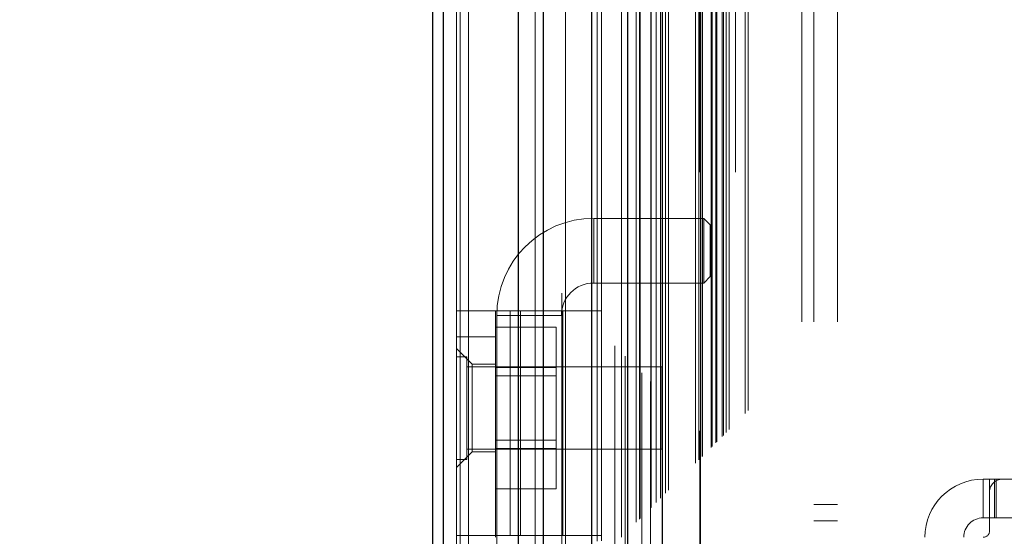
# Model space of a CAD drawing. Header units: inches. Extents: x 0.2 to 10.8, y 0.2 to 8.2.
# Tile 81 of 156: x 2.7761 to 2.926, y 4.8726 to 4.9512. Entities that reach past the tile are written whole.
import ezdxf

# ---------------------------------------------------------------- set-up
doc = ezdxf.new("R2010")
doc.units = ezdxf.units.IN
doc.header["$MEASUREMENT"] = 0
doc.linetypes.add('HIDDEN', pattern=[0.075, 0.05, -0.025])
doc.layers.add('DIMENSIONS', color=140, linetype='Continuous')
doc.styles.add('SLDTEXTSTYLE0', font='TXT', dxfattribs={"width": 0.7})
doc.dimstyles.new('SLDDIMSTYLE0', dxfattribs={"dimtxt": 0.084961, "dimasz": 0.13, "dimexe": 0, "dimexo": 0.0625, "dimgap": 0.02124, "dimtad": 0, "dimtih": 1, "dimtoh": 1, "dimlfac": 20, "dimrnd": 1e-09, "dimzin": 12, "dimdsep": 46, "dimtxsty": 'SLDTEXTSTYLE0', "dimsah": 1, "dimcen": 0.09, "dimadec": 0, "dimazin": 3, "dimtfac": 1, "dimtofl": 0, "dimtmove": 0, "dimatfit": 3, "dimfxl": 0, "dimfrac": 2, "dimtolj": 1, "dimtzin": 12, "dimarcsym": 0})

# ---------------------------------------------------------------- blocks, each defined once
blk = doc.blocks.new('_D')
at = {"layer": 'DIMENSIONS'}
for p, q in [((2.96166, 4.98358), (2.42883, 4.98358)), ((2.55383, 4.98358), (2.55383, 4.32587)), ((2.39226, 4.17181), (2.36373, 4.17181)), ((2.36373, 4.17181), (2.36373, 4.03678)), ((2.71541, 4.17181), (2.74394, 4.17181)), ((2.74394, 4.17181), (2.74394, 4.03678)), ((2.36373, 4.03678), (2.39226, 4.03678)), ((2.74394, 4.03678), (2.71541, 4.03678)), ((2.55383, 3.18941), (2.55383, 4.01776)), ((2.96166, 3.18941), (2.42883, 3.18941))]:
    blk.add_line(p, q, dxfattribs=at)
for points in [[(2.55383, 4.98358), (2.53383, 4.85358), (2.57383, 4.85358)], [(2.55383, 3.18941), (2.57383, 3.31941), (2.53383, 3.31941)]]:
    blk.add_solid(points, dxfattribs=at)
at = {"layer": 'DIMENSIONS', "char_height": 0.083333, "attachment_point": 1, "style": 'SLDTEXTSTYLE0'}
for s, insert in [('35.88', (2.39226, 4.29826)), ('911.4', (2.39226, 4.14421))]:
    blk.add_mtext(s, dxfattribs=dict(at, insert=insert))

msp = doc.modelspace()

# ---------------------------------------------------------------- linework, layer by layer
at = {"color": 7, "linetype": 'HIDDEN', "lineweight": 18}
for p, q in [((2.8444267, 3.0557523), (2.8444267, 5.4869842)), ((2.8426267, 3.0557523), (2.8426267, 5.12325)), ((2.8431539, 3.0557523), (2.8431539, 5.1225418)), ((2.8444267, 3.0557523), (2.8444267, 5.1219431)), ((2.8545995, 3.0557523), (2.8545995, 5.1171577)), ((2.8558723, 3.0557523), (2.8558723, 5.1170023)), ((2.8586455, 5.109609), (2.8586455, 3.0633841)), ((2.8591999, 3.0639328), (2.8591999, 5.1090621)), ((2.8640017, 3.0718304), (2.8640017, 5.1011644)), ((2.8646817, 3.0718946), (2.8646817, 5.1011003)), ((2.8667015, 5.1015798), (2.8667015, 3.071415)), ((2.8677229, 3.0724558), (2.8677229, 5.1005391)), ((2.8682659, 5.0999957), (2.8682659, 3.0729977)), ((2.8699727, 3.0747056), (2.8699727, 5.0982892)), ((2.8704611, 3.075194), (2.8704611, 5.0978009)), ((2.8705509, 3.0752838), (2.8705509, 5.097711)), ((2.8707952, 5.0974722), (2.8707952, 3.0755297)), ((2.8721522, 5.0961291), (2.8721522, 3.0768657)), ((2.8721708, 3.0769024), (2.8721708, 5.0960934)), ((2.8722511, 3.076984), (2.8722511, 5.0960108)), ((2.8729677, 3.0777024), (2.8729677, 5.0952919)), ((2.8736425, 3.0783754), (2.8736425, 5.0946194)), ((2.8739249, 5.094362), (2.8739249, 3.0786328)), ((2.8744239, 3.0791568), (2.8744239, 5.093838)), ((2.8748624, 3.0795953), (2.8748624, 5.0933995)), ((2.8789927, 3.0837256), (2.8789927, 5.0892692)), ((2.8794927, 3.0842256), (2.8794927, 5.0887692)), ((2.8797427, 5.0885192), (2.8797427, 3.0844756)), ((2.8797427, 3.0844756), (2.8797427, 5.0885192)), ((2.8799927, 3.0847256), (2.8799927, 5.0882692)), ((2.8800213, 3.0847437), (2.8800213, 5.0882437)), ((2.8813677, 3.0861006), (2.8813677, 5.0868942)), ((2.8813677, 3.0861006), (2.8813677, 5.0868942)), ((2.8815123, 3.0862452), (2.8815123, 5.0867496)), ((2.8820698, 3.0868027), (2.8820698, 5.0861921)), ((2.8822427, 3.0869756), (2.8822427, 5.0860192)), ((2.8832163, 3.0879375), (2.8832163, 5.0850564)), ((2.8836406, 3.0883735), (2.8836406, 5.0846213)), ((2.8841045, 3.0888374), (2.8841045, 5.0841575)), ((2.8865587, 3.0912916), (2.8865587, 5.0817032)), ((2.8869958, 3.0917304), (2.8869958, 5.0812768)), ((2.8951767, 3.1052023), (2.8951767, 5.0677523)), ((2.8951767, 3.1052023), (2.8951767, 5.0677523)), ((2.8969767, 3.1052023), (2.8969767, 5.0677523)), ((2.9005767, 3.1052023), (2.9005767, 5.0677523)), ((2.8796562, 3.1280224), (2.8796562, 5.0449724)), ((2.8832562, 3.1280224), (2.8832562, 5.0449724)), ((2.8850562, 3.1280224), (2.8850562, 5.0449724)), ((2.8850562, 3.1280224), (2.8850562, 5.0449724)), ((2.8634929, 4.9111362), (2.8634929, 4.9209787)), ((2.8802251, 4.9209787), (2.8634929, 4.9209787)), ((2.8802251, 4.9209787), (2.8802251, 4.9111362)), ((2.8812094, 4.9199945), (2.8802251, 4.9209787)), ((2.8812094, 4.9199945), (2.8812094, 4.9121204)), ((2.8802251, 4.9111362), (2.8812094, 4.9121204)), ((2.8634929, 4.9111362), (2.8802251, 4.9111362)), ((2.8426267, 4.9068764), (2.864674, 4.9068764)), ((2.8485322, 4.8727228), (2.8485322, 4.9068764)), ((2.8487291, 4.9062149), (2.8585716, 4.9062149)), ((2.8487291, 4.9062149), (2.8487291, 4.7585771)), ((2.8507972, 4.8727228), (2.8507972, 4.9068764)), ((2.8523257, 4.9068764), (2.8523257, 4.8727228)), ((2.8585716, 4.7585771), (2.8585716, 4.9062149)), ((2.8587684, 4.8727228), (2.8587684, 4.9068764)), ((2.864674, 4.8727228), (2.864674, 4.9068764)), ((2.8485322, 4.9043999), (2.8577822, 4.9043999)), ((2.8577822, 4.8982511), (2.8577822, 4.9043999)), ((2.8426267, 4.9029393), (2.8485322, 4.9029393)), ((2.8449889, 4.8988055), (2.8426267, 4.9011677)), ((2.8441892, 4.8999148), (2.8426267, 4.8999148)), ((2.8441892, 4.8842898), (2.8441892, 4.8999148)), ((2.8738767, 4.8983523), (2.8441892, 4.8983523)), ((2.8449889, 4.8988055), (2.8449889, 4.8921126)), ((2.8485322, 4.8988055), (2.8449889, 4.8988055)), ((2.8485322, 4.8982511), (2.8577822, 4.8982511)), ((2.8577822, 4.8859536), (2.8577822, 4.8982511)), ((2.8738767, 4.8858523), (2.8738767, 4.8983523)), ((2.8577822, 4.8969998), (2.8485322, 4.8969998)), ((2.8449889, 4.8921126), (2.8449889, 4.8854197)), ((2.8485322, 4.8872048), (2.8577822, 4.8872048)), ((2.8426267, 4.8830575), (2.8449889, 4.8854197)), ((2.8441892, 4.8858523), (2.8738767, 4.8858523)), ((2.8449889, 4.8854197), (2.8485322, 4.8854197)), ((2.8485322, 4.8859536), (2.8577822, 4.8859536)), ((2.8577822, 4.8798048), (2.8577822, 4.8859536)), ((2.8426267, 4.8842898), (2.8441892, 4.8842898)), ((2.9227448, 4.8812858), (2.9227448, 4.8753803)), ((2.9227448, 4.8812858), (2.9237291, 4.8812858)), ((2.9237291, 4.8793173), (2.9237291, 4.8812858)), ((2.9237291, 4.8812858), (2.9247133, 4.8812858)), ((2.9244905, 4.8753803), (2.9244905, 4.8812858)), ((2.9247133, 4.8753803), (2.9247133, 4.8812858)), ((2.9256976, 4.8812858), (2.9247133, 4.8812858)), ((2.9520755, 4.8812858), (2.9256976, 4.8812858)), ((2.8485322, 4.8798048), (2.8577822, 4.8798048)), ((2.9237291, 4.8793173), (2.9237291, 4.8734118)), ((2.9005767, 4.8774273), (2.8969767, 4.8774273)), ((2.8969767, 4.8749273), (2.9005767, 4.8749273)), ((2.9237291, 4.8753803), (2.9227448, 4.8753803)), ((2.9247133, 4.8753803), (2.9237291, 4.8753803)), ((2.9530598, 4.8753803), (2.9247133, 4.8753803)), ((2.864674, 4.8727228), (2.8426267, 4.8727228)), ((2.8485322, 4.8727228), (2.8485322, 4.8724275))]:
    msp.add_line(p, q, dxfattribs=at)
at = {"color": 7, "linetype": 'Continuous', "lineweight": 25}
for p, q in [((2.8390267, 3.0557523), (2.8390267, 5.12325)), ((2.8406083, 3.0557523), (2.8406083, 5.1225418)), ((2.8520539, 3.0557523), (2.8520539, 5.1171577)), ((2.8558723, 3.0557523), (2.8558723, 5.1170023)), ((2.8631562, 5.1015798), (2.8631562, 3.071415)), ((2.8686069, 5.0961291), (2.8686069, 3.0768657)), ((2.8739249, 5.094362), (2.8739249, 3.0786328))]:
    msp.add_line(p, q, dxfattribs=at)
at = {"color": 7, "linetype": 'HIDDEN', "lineweight": 18, "flags": 128}
msp.add_lwpolyline([(2.8796204, 5.0886326), (2.8796211, 4.0652497), (2.8796204, 3.084364)], dxfattribs=at)
at = {"color": 7, "linetype": 'HIDDEN', "lineweight": 18}
for centre, radius, start, end in [((2.8634929, 4.9062149), 0.0147638, 90, 180), ((2.8634929, 4.9062149), 0.0049213, 90, 180), ((2.9227448, 4.8724275), 0.0088583, 90, 180), ((2.9256976, 4.8793173), 0.0019685, 90, 180), ((2.9227448, 4.8724275), 0.0029528, 90, 180), ((2.9227448, 4.8734118), 0.0009843, 270, 0)]:
    msp.add_arc(centre, radius, start, end, dxfattribs=at)
msp.add_open_spline([(2.8830236, 3.0877614), (2.8830223, 3.0902876), (2.8830187, 3.0974061), (2.883019, 3.1094936), (2.8830199, 3.1239616), (2.8830205, 3.138619), (2.8830199, 3.1615264), (2.8830201, 3.1927636), (2.88302, 3.2664998), (2.8830201, 3.4114458), (2.88302, 3.6939207), (2.8830204, 4.1249139), (2.8830191, 4.5693756), (2.8830212, 4.8722239), (2.8830198, 4.9883511), (2.8830208, 5.0159153), (2.8830193, 5.0386088), (2.8830188, 5.0560391), (2.8830214, 5.0673769), (2.8830267, 5.0769666), (2.8830334, 5.0827415), (2.8830364, 5.0852745)], degree=3, knots=[0, 0, 0, 0, 0.00379398, 0.01069115, 0.01815383, 0.02552288, 0.03270473, 0.05255773, 0.07243695, 0.14344675, 0.27024733, 0.49667692, 0.79074133, 0.93776993, 0.95151492, 0.96514905, 0.97916766, 0.98559754, 0.99132698, 0.99619566, 1, 1, 1, 1], dxfattribs=at)

# ---------------------------------------------------------------- dimensions: what is measured, and where the dimension line sits
at = {"layer": 'DIMENSIONS'}
dim = msp.add_linear_dim(base=(2.5538329, 3.1894141), p1=(3.0116562, 4.9835807), p2=(3.0116562, 3.1894141), angle=90, dimstyle='SLDDIMSTYLE0', dxfattribs=at)
dim.commit()
dim.dimension.update_dxf_attribs({"geometry": '_D', "text_midpoint": (2.5538329, 4.1718149), "dimtype": 160})

doc.saveas('drawing.dxf')
